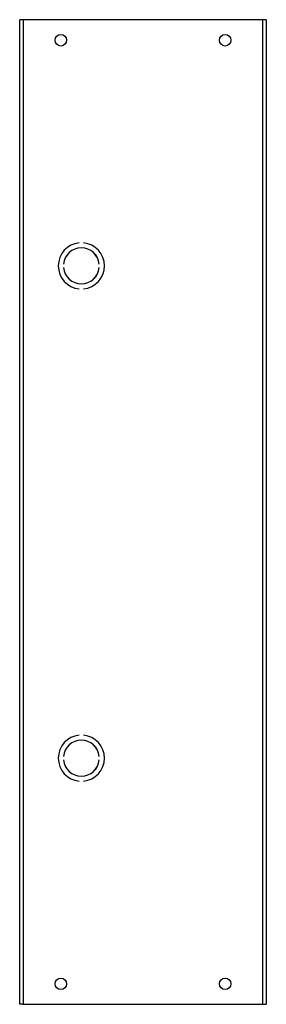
# Model space of a CAD drawing. Header units: inches. Extents: x 0.1 to 42.3, y -11 to 32.5.
import ezdxf

# ---------------------------------------------------------------- set-up
doc = ezdxf.new("R2010")
doc.units = ezdxf.units.IN
doc.header["$MEASUREMENT"] = 0
doc.layers.add('Visible Edges(ANSI)', color=7, linetype='Continuous', lineweight=25)
doc.layers.add('Visible Tangent Edges(ANSI)', color=7, linetype='Continuous', lineweight=25)

msp = doc.modelspace()

# ---------------------------------------------------------------- linework, layer by layer
at = {"layer": 'Visible Edges(ANSI)'}
for p, q in [((36.433, 32.52), (36.347, 32.52)), ((36.347, 8.52), (36.347, 32.52)), ((42.261, 32.52), (36.433, 32.52)), ((42.347, 32.52), (42.261, 32.52)), ((42.347, 32.52), (42.347, 8.52)), ((37.797, 27.081), (37.797, 27.08)), ((37.897, 27.08), (37.897, 27.081)), ((37.412, 26.56), (37.411, 26.56)), ((37.411, 26.48), (37.412, 26.48)), ((38.283, 26.56), (38.283, 26.56)), ((38.283, 26.48), (38.283, 26.48)), ((37.797, 25.96), (37.797, 25.96)), ((37.897, 25.96), (37.897, 25.96)), ((37.797, 15.081), (37.797, 15.08)), ((37.897, 15.08), (37.897, 15.081)), ((37.412, 14.56), (37.411, 14.56)), ((37.411, 14.48), (37.412, 14.48)), ((38.283, 14.56), (38.283, 14.56)), ((38.283, 14.48), (38.283, 14.48)), ((37.797, 13.96), (37.797, 13.96)), ((37.897, 13.96), (37.897, 13.96)), ((36.433, 8.52), (36.347, 8.52)), ((36.433, 8.52), (42.261, 8.52)), ((42.261, 8.52), (42.347, 8.52))]:
    msp.add_line(p, q, dxfattribs=at)
for centre in [(37.347, 32.02), (41.347, 32.02), (37.347, 9.02), (41.347, 9.02)]:
    msp.add_circle(centre, 0.141, dxfattribs=at)
for centre, radius, start, end in [((37.847, 26.52), 0.562, 95.0997, 264.9003), ((37.847, 26.52), 0.562, 95.1006, 264.8994), ((37.847, 26.52), 0.438, 5.2458, 174.7542), ((37.847, 26.52), 0.437, 5.247, 174.753), ((37.847, 26.52), 0.562, 275.0997, 84.9003), ((37.847, 26.52), 0.562, 275.1006, 84.8994), ((37.847, 26.52), 0.438, 185.2458, 354.7542), ((37.847, 26.52), 0.437, 185.247, 354.753), ((37.847, 14.52), 0.562, 95.0997, 264.9003), ((37.847, 14.52), 0.562, 95.1006, 264.8994), ((37.847, 14.52), 0.438, 5.2458, 174.7542), ((37.847, 14.52), 0.437, 5.247, 174.753), ((37.847, 14.52), 0.562, 275.0997, 84.9003), ((37.847, 14.52), 0.562, 275.1006, 84.8994), ((37.847, 14.52), 0.438, 185.2458, 354.7542), ((37.847, 14.52), 0.437, 185.247, 354.753)]:
    msp.add_arc(centre, radius, start, end, dxfattribs=at)
at = {"layer": 'Visible Tangent Edges(ANSI)'}
for p, q in [((36.433, 32.52), (36.433, 8.52)), ((42.261, 8.52), (42.261, 32.52))]:
    msp.add_line(p, q, dxfattribs=at)

doc.saveas('drawing.dxf')
